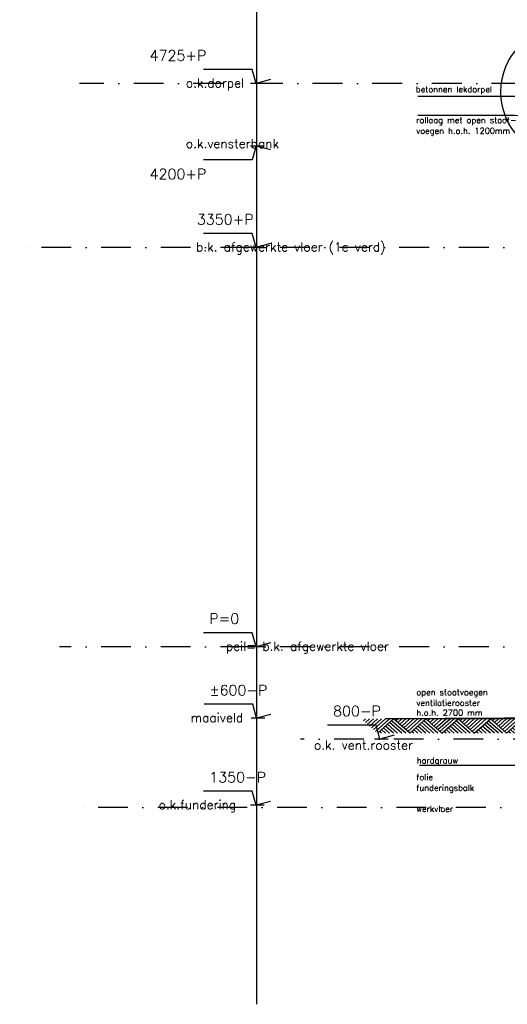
# Model space of a CAD drawing. Extents: x 0 to 317513, y 0 to 193913.
# Tile 2 of 69: x 154279 to 158366, y 89446 to 97706. Entities that reach past the tile are written whole.
import ezdxf

# ---------------------------------------------------------------- set-up
doc = ezdxf.new("R2010")
doc.units = 0
doc.header["$LTSCALE"] = 20
doc.header["$MEASUREMENT"] = 0
doc.header["$PDSIZE"] = -1
doc.linetypes.add('DASHDOT', pattern=[25, 12.5, -6.25, 0, -6.25])
doc.linetypes.add('DD1', pattern=[2.66667, 1.66667, -0.5, 0, -0.5])
doc.layers.get('0').update_dxf_attribs({"linetype": 'CONTINUOUS'})
for name, color, linetype in [('_DETAILNUMMERS', 4, 'CONTINUOUS'), ('A--L11D5_GRONDWERK', 5, 'CONTINUOUS'), ('A--L16--', 7, 'CONTINUOUS'), ('A--L16--_F123-', 7, 'CONTINUOUS'), ('A--L21--', 3, 'CONTINUOUS'), ('A--M01A1_MAATVOERING', 1, 'CONTINUOUS'), ('A--M01B1_HOOGTE_MAATV', 1, 'CONTINUOUS'), ('A--T01A-25_TEKST', 2, 'CONTINUOUS'), ('A--T01B2_HOOGTE_MAATV', 2, 'CONTINUOUS'), ('A--T01B3_HOOGTE_MAATV', 3, 'CONTINUOUS'), ('STRAMIEN', 8, 'DD1'), ('X--LR---_CP', 7, 'CONTINUOUS')]:
    doc.layers.add(name, color=color, linetype=linetype)
doc.styles.add('HIEMSTRA', font='romans.shx')
doc.styles.add('HOOGTEXT', font='ROMANS.shx', dxfattribs={"height": 2.5})

# ---------------------------------------------------------------- blocks, each defined once
blk = doc.blocks.new('HOOGTEP')
at = {"layer": 'A--M01A1_MAATVOERING'}
for p, q in [((0, 0), (0.62, 2.33)), ((0.62, 2.33), (8.79, 2.33)), ((-2.41, 0.65), (0, 0))]:
    blk.add_line(p, q, dxfattribs=at)
at = {"layer": 'A--M01B1_HOOGTE_MAATV'}
blk.add_line((-1.38, 0), (0.91, 0), dxfattribs=at)
at = {"layer": 'A--T01B2_HOOGTE_MAATV', "style": 'HOOGTEXT', "flags": 4}
blk.add_attdef('TEKST', (1.84, -0.67), '', height=1.5, dxfattribs=at)
at = {"layer": 'A--T01B3_HOOGTE_MAATV', "style": 'HOOGTEXT', "flags": 4}
blk.add_attdef('HOOGTE', (1.67, 3.82), '', height=1.75, dxfattribs=at)
blk = doc.blocks.new('Q010064-')
at = {"layer": 'A--L16--_F123-', "color": 1, "linetype": 'Continuous'}
for points in [[(37.5, -37.5), (75, 0)], [(75, -75), (150, 0)], [(112.5, -112.5), (225, 0)], [(150, -150), (300, 0)], [(187.5, -187.5), (375, 0)], [(225, -225), (450, 0)], [(262.5, -262.5), (525, 0)], [(300, -300), (600, 0)], [(900, -300), (600, 0)], [(600, -300), (450, -150)], [(675, -300), (487.5, -112.5)], [(750, -300), (525, -75)], [(825, -300), (562.5, -37.5)], [(375, -300), (337.5, -262.5)], [(450, -300), (375, -225)], [(525, -300), (412.5, -187.5)]]:
    blk.add_lwpolyline(points, dxfattribs=at)
at = {"layer": 'X--LR---_CP'}
blk.add_point((600, 0), dxfattribs=at)
blk.add_point((600, 0), dxfattribs=at)
blk = doc.blocks.new('A$C543B4771')
at = {"layer": 'A--L16--', "xscale": 0.4504033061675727, "yscale": 0.3999999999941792}
for p in [(-16.9, 120), (253.4, 120), (523.6, 120), (793.8, 120), (1064.1, 120)]:
    blk.add_blockref('Q010064-', p, dxfattribs=at)

msp = doc.modelspace()

# ---------------------------------------------------------------- linework, layer by layer
at = {"layer": '_DETAILNUMMERS'}
msp.add_circle((158858.26, 97100.14), 546.84, dxfattribs=at)
at = {"layer": 'A--L11D5_GRONDWERK'}
for p, q in [((158617.97, 91839.83), (157345.71, 91839.83)), ((158614.26, 91842.9), (157842, 91842.9)), ((158614.26, 91845.9), (158342, 91845.9))]:
    msp.add_line(p, q, dxfattribs=at)
at = {"layer": 'A--T01A-25_TEKST'}
for p, q in [((157615.87, 97063.35), (158593.47, 97063.35)), ((157615.87, 96905.98), (158629.26, 96905.98)), ((157629.61, 91452.01), (158684.22, 91452.01))]:
    msp.add_line(p, q, dxfattribs=at)
at = {"layer": 'STRAMIEN', "linetype": 'Continuous'}
msp.add_line((156266.06, 89445.51), (156266.06, 110048.61), dxfattribs=at)
at = {"layer": 'STRAMIEN', "linetype": 'DASHDOT'}
for p, q in [((159484.73, 97170.9), (154778.59, 97170.9)), ((232225.64, 95795.9), (154278.59, 95795.9)), ((232225.64, 92445.9), (154613.05, 92445.9)), ((159164.26, 91670.9), (156632.3, 91670.9)), ((189192.19, 91095.9), (154785, 91095.9))]:
    msp.add_line(p, q, dxfattribs=at)

# ---------------------------------------------------------------- block references
ref = msp.add_blockref('HOOGTEP', (156259.65, 97170.9), dxfattribs=dict(xscale=-50, yscale=50, zscale=50))
ref.add_attrib('TEKST', 'o.k.dorpel', (155671.24, 97137.34), dxfattribs={"layer": 'A--T01B2_HOOGTE_MAATV', "height": 75, "style": 'HOOGTEXT', "flags": 4})
ref.add_attrib('HOOGTE', '4725+P', (155367.69, 97361.87), dxfattribs={"layer": 'A--T01B3_HOOGTE_MAATV', "height": 87.5, "style": 'HOOGTEXT', "flags": 4})
ref = msp.add_blockref('HOOGTEP', (156259.65, 96645.9), dxfattribs=dict(xscale=50, yscale=50, zscale=50, rotation=180))
ref.add_attrib('TEKST', 'o.k.vensterbank', (155671.24, 96629.45), dxfattribs={"layer": 'A--T01B2_HOOGTE_MAATV', "height": 75, "style": 'HOOGTEXT', "flags": 4})
ref.add_attrib('HOOGTE', '4200+P', (155367.69, 96367.42), dxfattribs={"layer": 'A--T01B3_HOOGTE_MAATV', "height": 87.5, "style": 'HOOGTEXT', "flags": 4})
ref = msp.add_blockref('HOOGTEP', (156259.65, 95795.9), dxfattribs=dict(xscale=-50, yscale=50, zscale=50))
ref.add_attrib('TEKST', 'b.k. afgewerkte vloer (1e verd)', (155756.95, 95762.34), dxfattribs={"layer": 'A--T01B2_HOOGTE_MAATV', "height": 75, "style": 'HOOGTEXT', "flags": 4})
ref.add_attrib('HOOGTE', '3350+P', (155763.52, 95986.87), dxfattribs={"layer": 'A--T01B3_HOOGTE_MAATV', "height": 87.5, "style": 'HOOGTEXT', "flags": 4})
ref = msp.add_blockref('HOOGTEP', (156259.65, 92445.9), dxfattribs=dict(xscale=-50, yscale=50, zscale=50))
ref.add_attrib('TEKST', 'peil= b.k. afgewerkte vloer', (156006.95, 92412.34), dxfattribs={"layer": 'A--T01B2_HOOGTE_MAATV', "height": 75, "style": 'HOOGTEXT', "flags": 4})
ref.add_attrib('HOOGTE', 'P=0', (155867.69, 92636.87), dxfattribs={"layer": 'A--T01B3_HOOGTE_MAATV', "height": 87.5, "style": 'HOOGTEXT', "flags": 4})
ref = msp.add_blockref('HOOGTEP', (156263.35, 91845.83), dxfattribs=dict(xscale=-50, yscale=50, zscale=50))
ref.add_attrib('TEKST', 'maaiveld', (155711.63, 91812.27), dxfattribs={"layer": 'A--T01B2_HOOGTE_MAATV', "height": 75, "style": 'HOOGTEXT', "flags": 4})
ref.add_attrib('HOOGTE', '±600-P', (155871.39, 92036.8), dxfattribs={"layer": 'A--T01B3_HOOGTE_MAATV', "height": 87.5, "style": 'HOOGTEXT', "flags": 4})
ref = msp.add_blockref('HOOGTEP', (157297.39, 91670.9), dxfattribs=dict(xscale=-50, yscale=50, zscale=50))
ref.add_attrib('TEKST', 'o.k. vent.rooster', (156745.67, 91582.45), dxfattribs={"layer": 'A--T01B2_HOOGTE_MAATV', "height": 75, "style": 'HOOGTEXT', "flags": 4})
ref.add_attrib('HOOGTE', '800-P', (156905.43, 91861.87), dxfattribs={"layer": 'A--T01B3_HOOGTE_MAATV', "height": 87.5, "style": 'HOOGTEXT', "flags": 4})
ref = msp.add_blockref('HOOGTEP', (156259.65, 91115.9), dxfattribs=dict(xscale=-50, yscale=50, zscale=50))
ref.add_attrib('TEKST', 'o.k.fundering', (155443.36, 91082.34), dxfattribs={"layer": 'A--T01B2_HOOGTE_MAATV', "height": 75, "style": 'HOOGTEXT', "flags": 4})
ref.add_attrib('HOOGTE', '1350-P', (155867.69, 91306.87), dxfattribs={"layer": 'A--T01B3_HOOGTE_MAATV', "height": 87.5, "style": 'HOOGTEXT', "flags": 4})
at = {"layer": 'A--L21--'}
msp.add_blockref('A$C543B4771', (157159.82, 91719.83), dxfattribs=at)

# ---------------------------------------------------------------- texts
at = {"layer": 'A--T01A-25_TEKST', "style": 'HIEMSTRA'}
for s, p in [('betonnen lekdorpel', (157598.92, 97097.13)), ('rollaag met open stoot-', (157602.41, 96838.89)), ('voegen h.o.h. 1200mm', (157602.41, 96749.67)), ('open stootvoegen', (157603.82, 92038.09)), ('ventilatierooster', (157603.82, 91948.87)), ('h.o.h. 2700 mm', (157603.82, 91867.36)), ('hardgrauw ', (157606.62, 91465.39)), ('folie', (157603.82, 91326.57)), ('funderingsbalk', (157603.82, 91237.36)), ('werkvloer', (157603.82, 91060.03))]:
    msp.add_text(s, height=50, dxfattribs=at).set_placement(p)

doc.saveas('drawing.dxf')
